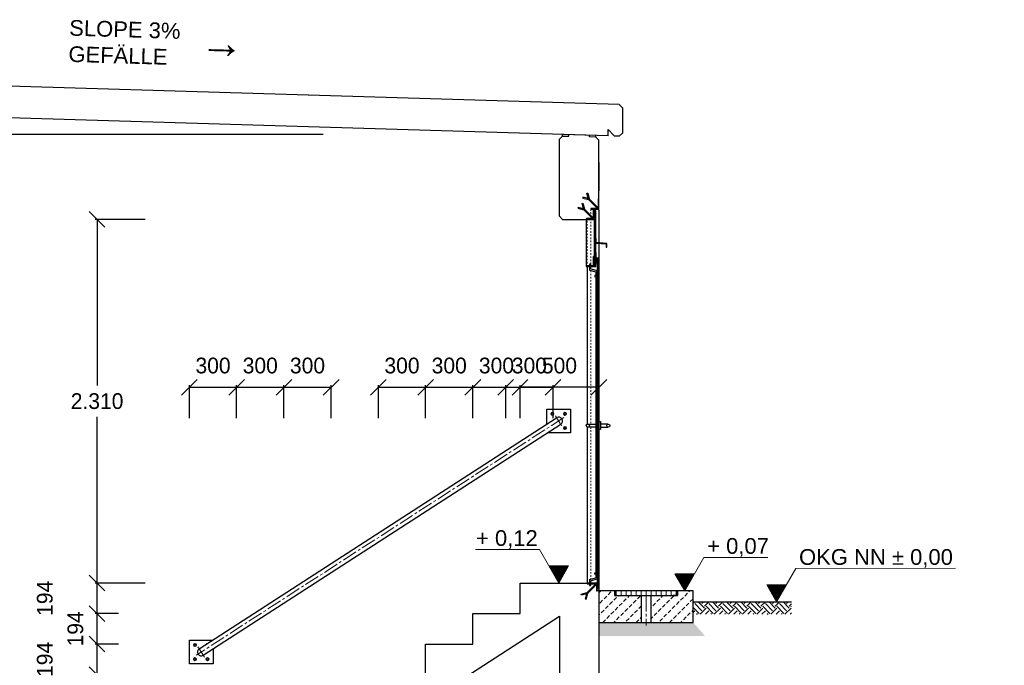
# Model space of a CAD drawing. Header units: millimetres. Extents: x -2065 to 128713, y -54195 to 32418.
# Tile 61 of 61: x 110580 to 116832, y -36764 to -32663. Entities that reach past the tile are written whole.
import ezdxf

# ---------------------------------------------------------------- set-up
doc = ezdxf.new("R2010")
doc.units = ezdxf.units.MM
doc.linetypes.add('JIS_02_1.0', pattern=[2, 1, -1])
doc.linetypes.add('MITTE2', pattern=[28.575, 19.05, -3.175, 3.175, -3.175])
doc.layers.add('Bemaßung', color=7, linetype='Continuous', lineweight=9)
doc.layers.add('Beschriftung', color=7, linetype='Continuous')
doc.layers.add('POL_Bema', color=7, linetype='Continuous')
doc.styles.add('LBB3.5M1000', font='isocp.shx', dxfattribs={"height": 3.5})
doc.dimstyles.new('DIN', dxfattribs={"dimtxt": 2.5, "dimasz": 2.5, "dimexe": 1.25, "dimexo": 0.625, "dimtad": 1, "dimtih": 1, "dimdec": 4, "dimdsep": 46, "dimlunit": 6, "dimtxsty": 'Standard', "dimcen": 2.5, "dimadec": 0, "dimazin": 0, "dimtfac": 1, "dimtdec": 4, "dimtmove": 0, "dimatfit": 3, "dimfxl": 0, "dimtvp": 1, "dimtolj": 1, "dimtzin": 0, "dimarcsym": 0})

# ---------------------------------------------------------------- blocks, each defined once
blk = doc.blocks.new('_Oblique')
at = {"layer": 'POL_Bema', "color": 0, "lineweight": -2}
blk.add_line((-0.5, -0.5), (0.5, 0.5), dxfattribs=at)
blk = doc.blocks.new('*D297')
at = {"layer": 'Bemaßung', "color": 0, "lineweight": -2, "transparency": 16777216}
for p, q in [((113757.3, -35193.4), (113757.3, -34985.4)), ((114257.3, -34997.9), (113757.3, -34997.9)), ((114257.3, -35193.4), (114257.3, -34985.4))]:
    blk.add_line(p, q, dxfattribs=at)
at = {"layer": 'DEFPOINTS', "color": 0, "transparency": 16777216}
for p in [(113757.3, -34997.9), (113757.3, -37793.4), (114257.3, -37793.4)]:
    blk.add_point(p, dxfattribs=at)
at = {"layer": 'Bemaßung', "color": 0, "lineweight": -2, "transparency": 16777216, "xscale": 100, "yscale": 100, "zscale": 100, "rotation": 180}
blk.add_blockref('_Oblique', (113757.3, -34997.9), dxfattribs=at)
at = {"layer": 'Bemaßung', "color": 0, "lineweight": -2, "transparency": 16777216, "xscale": 100, "yscale": 100, "zscale": 100}
blk.add_blockref('_Oblique', (114257.3, -34997.9), dxfattribs=at)
at = {"layer": 'Bemaßung', "color": 0, "transparency": 16777216, "insert": (114007.3, -34860.4), "char_height": 100, "attachment_point": 5}
blk.add_mtext('\\A1;500', dxfattribs=at)
blk = doc.blocks.new('*D298')
at = {"layer": 'Bemaßung', "color": 0, "lineweight": -2, "transparency": 16777216}
for p, q in [((113457.3, -35193.4), (113457.3, -34985.4)), ((113457.3, -34997.9), (113757.3, -34997.9)), ((113757.3, -35193.4), (113757.3, -34985.4))]:
    blk.add_line(p, q, dxfattribs=at)
at = {"layer": 'DEFPOINTS', "color": 0, "transparency": 16777216}
for p in [(113757.3, -34997.9), (113457.3, -37793.4), (113757.3, -37793.4)]:
    blk.add_point(p, dxfattribs=at)
at = {"layer": 'Bemaßung', "color": 0, "lineweight": -2, "transparency": 16777216, "xscale": 100, "yscale": 100, "zscale": 100, "rotation": 180}
blk.add_blockref('_Oblique', (113457.3, -34997.9), dxfattribs=at)
at = {"layer": 'Bemaßung', "color": 0, "lineweight": -2, "transparency": 16777216, "xscale": 100, "yscale": 100, "zscale": 100}
blk.add_blockref('_Oblique', (113757.3, -34997.9), dxfattribs=at)
at = {"layer": 'Bemaßung', "color": 0, "transparency": 16777216, "insert": (113607.3, -34860.4), "char_height": 100, "attachment_point": 5}
blk.add_mtext('\\A1;300', dxfattribs=at)
blk = doc.blocks.new('*D299')
at = {"layer": 'Bemaßung', "color": 0, "lineweight": -2, "transparency": 16777216}
for p, q in [((113157.3, -35193.4), (113157.3, -34985.4)), ((113157.3, -34997.9), (113457.3, -34997.9)), ((113457.3, -35193.4), (113457.3, -34985.4))]:
    blk.add_line(p, q, dxfattribs=at)
at = {"layer": 'DEFPOINTS', "color": 0, "transparency": 16777216}
for p in [(113457.3, -34997.9), (113157.3, -37793.4), (113457.3, -37793.4)]:
    blk.add_point(p, dxfattribs=at)
at = {"layer": 'Bemaßung', "color": 0, "lineweight": -2, "transparency": 16777216, "xscale": 100, "yscale": 100, "zscale": 100, "rotation": 180}
blk.add_blockref('_Oblique', (113157.3, -34997.9), dxfattribs=at)
at = {"layer": 'Bemaßung', "color": 0, "lineweight": -2, "transparency": 16777216, "xscale": 100, "yscale": 100, "zscale": 100}
blk.add_blockref('_Oblique', (113457.3, -34997.9), dxfattribs=at)
at = {"layer": 'Bemaßung', "color": 0, "transparency": 16777216, "insert": (113307.3, -34860.4), "char_height": 100, "attachment_point": 5}
blk.add_mtext('\\A1;300', dxfattribs=at)
blk = doc.blocks.new('*D300')
at = {"layer": 'Bemaßung', "color": 0, "lineweight": -2, "transparency": 16777216}
for p, q in [((112857.3, -35193.4), (112857.3, -34985.4)), ((112857.3, -34997.9), (113157.3, -34997.9)), ((113157.3, -35193.4), (113157.3, -34985.4))]:
    blk.add_line(p, q, dxfattribs=at)
at = {"layer": 'DEFPOINTS', "color": 0, "transparency": 16777216}
for p in [(113157.3, -34997.9), (112857.3, -37793.4), (113157.3, -37793.4)]:
    blk.add_point(p, dxfattribs=at)
at = {"layer": 'Bemaßung', "color": 0, "lineweight": -2, "transparency": 16777216, "xscale": 100, "yscale": 100, "zscale": 100, "rotation": 180}
blk.add_blockref('_Oblique', (112857.3, -34997.9), dxfattribs=at)
at = {"layer": 'Bemaßung', "color": 0, "lineweight": -2, "transparency": 16777216, "xscale": 100, "yscale": 100, "zscale": 100}
blk.add_blockref('_Oblique', (113157.3, -34997.9), dxfattribs=at)
at = {"layer": 'Bemaßung', "color": 0, "transparency": 16777216, "insert": (113007.3, -34860.4), "char_height": 100, "attachment_point": 5}
blk.add_mtext('\\A1;300', dxfattribs=at)
blk = doc.blocks.new('*D301')
at = {"layer": 'Bemaßung', "color": 0, "lineweight": -2, "transparency": 16777216}
for p, q in [((113666.3, -35193.4), (113666.3, -34985.4)), ((113666.3, -34997.9), (113966.3, -34997.9)), ((113966.3, -35193.4), (113966.3, -34985.4))]:
    blk.add_line(p, q, dxfattribs=at)
at = {"layer": 'DEFPOINTS', "color": 0, "transparency": 16777216}
for p in [(113966.3, -34997.9), (113666.3, -37793.4), (113966.3, -37793.4)]:
    blk.add_point(p, dxfattribs=at)
at = {"layer": 'Bemaßung', "color": 0, "lineweight": -2, "transparency": 16777216, "xscale": 100, "yscale": 100, "zscale": 100, "rotation": 180}
blk.add_blockref('_Oblique', (113666.3, -34997.9), dxfattribs=at)
at = {"layer": 'Bemaßung', "color": 0, "lineweight": -2, "transparency": 16777216, "xscale": 100, "yscale": 100, "zscale": 100}
blk.add_blockref('_Oblique', (113966.3, -34997.9), dxfattribs=at)
at = {"layer": 'Bemaßung', "color": 0, "transparency": 16777216, "insert": (113816.3, -34860.4), "char_height": 100, "attachment_point": 5}
blk.add_mtext('\\A1;300', dxfattribs=at)
blk = doc.blocks.new('*D302')
at = {"layer": 'Bemaßung', "color": 0, "lineweight": -2, "transparency": 16777216}
for p, q in [((112257.3, -35193.4), (112257.3, -34985.4)), ((112257.3, -34997.9), (112557.3, -34997.9)), ((112557.3, -35193.4), (112557.3, -34985.4))]:
    blk.add_line(p, q, dxfattribs=at)
at = {"layer": 'DEFPOINTS', "color": 0, "transparency": 16777216}
for p in [(112557.3, -34997.9), (112257.3, -37793.4), (112557.3, -37793.4)]:
    blk.add_point(p, dxfattribs=at)
at = {"layer": 'Bemaßung', "color": 0, "lineweight": -2, "transparency": 16777216, "xscale": 100, "yscale": 100, "zscale": 100, "rotation": 180}
blk.add_blockref('_Oblique', (112257.3, -34997.9), dxfattribs=at)
at = {"layer": 'Bemaßung', "color": 0, "lineweight": -2, "transparency": 16777216, "xscale": 100, "yscale": 100, "zscale": 100}
blk.add_blockref('_Oblique', (112557.3, -34997.9), dxfattribs=at)
at = {"layer": 'Bemaßung', "color": 0, "transparency": 16777216, "insert": (112407.3, -34860.4), "char_height": 100, "attachment_point": 5}
blk.add_mtext('\\A1;300', dxfattribs=at)
blk = doc.blocks.new('*D303')
at = {"layer": 'Bemaßung', "color": 0, "lineweight": -2, "transparency": 16777216}
for p, q in [((111957.3, -35193.4), (111957.3, -34985.4)), ((111957.3, -34997.9), (112257.3, -34997.9)), ((112257.3, -35193.4), (112257.3, -34985.4))]:
    blk.add_line(p, q, dxfattribs=at)
at = {"layer": 'DEFPOINTS', "color": 0, "transparency": 16777216}
for p in [(112257.3, -34997.9), (111957.3, -37793.4), (112257.3, -37793.4)]:
    blk.add_point(p, dxfattribs=at)
at = {"layer": 'Bemaßung', "color": 0, "lineweight": -2, "transparency": 16777216, "xscale": 100, "yscale": 100, "zscale": 100, "rotation": 180}
blk.add_blockref('_Oblique', (111957.3, -34997.9), dxfattribs=at)
at = {"layer": 'Bemaßung', "color": 0, "lineweight": -2, "transparency": 16777216, "xscale": 100, "yscale": 100, "zscale": 100}
blk.add_blockref('_Oblique', (112257.3, -34997.9), dxfattribs=at)
at = {"layer": 'Bemaßung', "color": 0, "transparency": 16777216, "insert": (112107.3, -34860.4), "char_height": 100, "attachment_point": 5}
blk.add_mtext('\\A1;300', dxfattribs=at)
blk = doc.blocks.new('*D304')
at = {"layer": 'Bemaßung', "color": 0, "lineweight": -2, "transparency": 16777216}
for p, q in [((111657.3, -35193.4), (111657.3, -34985.4)), ((111657.3, -34997.9), (111957.3, -34997.9)), ((111957.3, -35193.4), (111957.3, -34985.4))]:
    blk.add_line(p, q, dxfattribs=at)
at = {"layer": 'DEFPOINTS', "color": 0, "transparency": 16777216}
for p in [(111957.3, -34997.9), (111657.3, -37793.4), (111957.3, -37793.4)]:
    blk.add_point(p, dxfattribs=at)
at = {"layer": 'Bemaßung', "color": 0, "lineweight": -2, "transparency": 16777216, "xscale": 100, "yscale": 100, "zscale": 100, "rotation": 180}
blk.add_blockref('_Oblique', (111657.3, -34997.9), dxfattribs=at)
at = {"layer": 'Bemaßung', "color": 0, "lineweight": -2, "transparency": 16777216, "xscale": 100, "yscale": 100, "zscale": 100}
blk.add_blockref('_Oblique', (111957.3, -34997.9), dxfattribs=at)
at = {"layer": 'Bemaßung', "color": 0, "transparency": 16777216, "insert": (111807.3, -34860.4), "char_height": 100, "attachment_point": 5}
blk.add_mtext('\\A1;300', dxfattribs=at)
blk = doc.blocks.new('*D310')
at = {"layer": 'Bemaßung', "color": 0, "lineweight": -2, "transparency": 16777216}
for p, q in [((111207.3, -36629.4), (111058.5, -36629.4)), ((111071, -36823.4), (111071, -36629.4)), ((111207.3, -36823.4), (111058.5, -36823.4))]:
    blk.add_line(p, q, dxfattribs=at)
at = {"layer": 'DEFPOINTS', "color": 0, "transparency": 16777216}
for p in [(111071, -36629.4), (114007.3, -36629.4), (114007.3, -36823.4)]:
    blk.add_point(p, dxfattribs=at)
at = {"layer": 'Bemaßung', "color": 0, "lineweight": -2, "transparency": 16777216, "xscale": 100, "yscale": 100, "zscale": 100}
for p, rotation in [((111071, -36629.4), 90), ((111071, -36823.4), 270)]:
    blk.add_blockref('_Oblique', p, dxfattribs=dict(at, rotation=rotation))
at = {"layer": 'Bemaßung', "color": 0, "transparency": 16777216, "insert": (110739.3, -36726.4), "char_height": 100, "attachment_point": 5, "rotation": 90}
blk.add_mtext('\\A1;194', dxfattribs=at)
blk = doc.blocks.new('*D311')
at = {"layer": 'Bemaßung', "color": 0, "lineweight": -2, "transparency": 16777216}
for p, q in [((111207.3, -36435.4), (111058.5, -36435.4)), ((111071, -36629.4), (111071, -36435.4)), ((111207.3, -36629.4), (111058.5, -36629.4))]:
    blk.add_line(p, q, dxfattribs=at)
at = {"layer": 'DEFPOINTS', "color": 0, "transparency": 16777216}
for p in [(111071, -36435.4), (114007.3, -36435.4), (114007.3, -36629.4)]:
    blk.add_point(p, dxfattribs=at)
at = {"layer": 'Bemaßung', "color": 0, "lineweight": -2, "transparency": 16777216, "xscale": 100, "yscale": 100, "zscale": 100}
for p, rotation in [((111071, -36435.4), 90), ((111071, -36629.4), 270)]:
    blk.add_blockref('_Oblique', p, dxfattribs=dict(at, rotation=rotation))
at = {"layer": 'Bemaßung', "color": 0, "transparency": 16777216, "insert": (110933.5, -36532.4), "char_height": 100, "attachment_point": 5, "rotation": 90}
blk.add_mtext('\\A1;194', dxfattribs=at)
blk = doc.blocks.new('*D312')
at = {"layer": 'Bemaßung', "color": 0, "lineweight": -2, "transparency": 16777216}
for p, q in [((111207.3, -36241.4), (111058.5, -36241.4)), ((111071, -36435.4), (111071, -36241.4)), ((111207.3, -36435.4), (111058.5, -36435.4))]:
    blk.add_line(p, q, dxfattribs=at)
at = {"layer": 'DEFPOINTS', "color": 0, "transparency": 16777216}
for p in [(111071, -36241.4), (114007.3, -36241.4), (114007.3, -36435.4)]:
    blk.add_point(p, dxfattribs=at)
at = {"layer": 'Bemaßung', "color": 0, "lineweight": -2, "transparency": 16777216, "xscale": 100, "yscale": 100, "zscale": 100}
for p, rotation in [((111071, -36241.4), 90), ((111071, -36435.4), 270)]:
    blk.add_blockref('_Oblique', p, dxfattribs=dict(at, rotation=rotation))
at = {"layer": 'Bemaßung', "color": 0, "transparency": 16777216, "insert": (110739.3, -36338.4), "char_height": 100, "attachment_point": 5, "rotation": 90}
blk.add_mtext('\\A1;194', dxfattribs=at)
blk = doc.blocks.new('*D317')
at = {"layer": 'Bemaßung', "color": 0, "lineweight": -2, "transparency": 16777216}
for p, q in [((112507, -33391.4), (109414.5, -33391.4)), ((109427, -37793.4), (109427, -33391.4)), ((112507.5, -37793.4), (109414.5, -37793.4))]:
    blk.add_line(p, q, dxfattribs=at)
at = {"layer": 'DEFPOINTS', "color": 0, "transparency": 16777216}
for p in [(109427, -33391.4), (114007, -33391.4), (114007.5, -37793.4)]:
    blk.add_point(p, dxfattribs=at)
at = {"layer": 'Bemaßung', "color": 0, "lineweight": -2, "transparency": 16777216, "xscale": 100, "yscale": 100, "zscale": 100}
for p, rotation in [((109427, -33391.4), 90), ((109427, -37793.4), 270)]:
    blk.add_blockref('_Oblique', p, dxfattribs=dict(at, rotation=rotation))
at = {"layer": 'Bemaßung', "color": 0, "transparency": 16777216, "insert": (109287, -35566.4), "char_height": 100, "attachment_point": 5, "rotation": 90}
blk.add_mtext('\\A1;4.400', dxfattribs=at)
blk = doc.blocks.new('*D330')
at = {"layer": 'Bemaßung', "color": 0, "lineweight": -2, "transparency": 16777216}
for p, q in [((111377.3, -33931.4), (111058.5, -33931.4)), ((111071, -33931.4), (111071, -34986.4)), ((111071, -36241.4), (111071, -35186.4)), ((111377.3, -36241.4), (111058.5, -36241.4))]:
    blk.add_line(p, q, dxfattribs=at)
at = {"layer": 'DEFPOINTS', "color": 0, "transparency": 16777216}
for p in [(114177.3, -33931.4), (111071, -36241.4), (114177.3, -36241.4)]:
    blk.add_point(p, dxfattribs=at)
at = {"layer": 'Bemaßung', "color": 0, "lineweight": -2, "transparency": 16777216, "xscale": 100, "yscale": 100, "zscale": 100}
for p, rotation in [((111071, -33931.4), 90), ((111071, -36241.4), 270)]:
    blk.add_blockref('_Oblique', p, dxfattribs=dict(at, rotation=rotation))
at = {"layer": 'Bemaßung', "color": 0, "transparency": 16777216, "insert": (111071, -35086.4), "char_height": 100, "attachment_point": 5}
blk.add_mtext('\\A1;2.310', dxfattribs=at)
blk = doc.blocks.new('*D331')
at = {"layer": 'Bemaßung', "color": 0, "lineweight": -2, "transparency": 16777216}
for p, q in [((110457.3, -36241.4), (110322.7, -36241.4)), ((110335.2, -36241.4), (110335.2, -37793.4)), ((110457.3, -37793.4), (110322.7, -37793.4))]:
    blk.add_line(p, q, dxfattribs=at)
at = {"layer": 'DEFPOINTS', "color": 0, "transparency": 16777216}
for p in [(113757.3, -36241.4), (110335.2, -37793.4), (113757.3, -37793.4)]:
    blk.add_point(p, dxfattribs=at)
at = {"layer": 'Bemaßung', "color": 0, "lineweight": -2, "transparency": 16777216, "xscale": 100, "yscale": 100, "zscale": 100}
for p, rotation in [((110335.2, -36241.4), 90), ((110335.2, -37793.4), 270)]:
    blk.add_blockref('_Oblique', p, dxfattribs=dict(at, rotation=rotation))
at = {"layer": 'Bemaßung', "color": 0, "transparency": 16777216, "insert": (110210.5, -37017.4), "char_height": 100, "attachment_point": 5, "rotation": 90}
blk.add_mtext('\\A1;1.552', dxfattribs=at)

msp = doc.modelspace()

# ---------------------------------------------------------------- hatches: boundary and pattern name
at = {"lineweight": 5}
h = msp.add_hatch(dxfattribs=at)
h.set_pattern_fill('ANSI31', color=256)
h.set_pattern_definition([(45, (113379.965, -39600.1326), (-2.245064, 2.245064), [])])
edge = h.paths.add_edge_path()
edge.add_line((114207.2721, -33866.36228), (114257.2721, -33866.36228))
edge.add_line((114257.2721, -33866.36228), (114257.2721, -33801.36228))
edge.add_line((114257.2721, -33801.36228), (114254.7721, -33801.36228))
edge.add_arc((114254.7721, -33803.86228), 2.5, 450, 540)
edge.add_line((114252.2721, -33803.86228), (114252.2721, -33856.36228))
edge.add_arc((114247.2721, -33856.36228), 5, 270, 360, ccw=False)
edge.add_line((114247.2721, -33861.36228), (114209.7721, -33861.36228))
edge.add_arc((114209.7721, -33863.86228), 2.5, 450, 540)
edge.add_line((114207.2721, -33863.86228), (114207.2721, -33866.36228))
h = msp.add_hatch(dxfattribs=at)
h.set_pattern_fill('ANSI31', color=256, angle=90)
h.set_pattern_definition([(135, (113369.965, -39600.1326), (-2.245064, -2.245064), [])])
edge = h.paths.add_edge_path()
edge.add_line((114177.2721, -33931.36228), (114227.2721, -33931.36228))
edge.add_line((114227.2721, -33931.36228), (114227.2721, -33866.36228))
edge.add_line((114227.2721, -33866.36228), (114224.7721, -33866.36228))
edge.add_arc((114224.7721, -33868.86228), 2.5, 450, 540)
edge.add_line((114222.2721, -33868.86228), (114222.2721, -33921.36228))
edge.add_arc((114217.2721, -33921.36228), 5, 270, 360, ccw=False)
edge.add_line((114217.2721, -33926.36228), (114179.7721, -33926.36228))
edge.add_arc((114179.7721, -33928.86228), 2.5, 450, 540)
edge.add_line((114177.2721, -33928.86228), (114177.2721, -33931.36228))
h = msp.add_hatch(dxfattribs=at)
h.set_pattern_fill('ANSI31', color=256)
h.set_pattern_definition([(45, (102047.272, -6634.5267), (-2.24506403, 2.24506403), [])])
h.paths.add_polyline_path([(114227.2721, -34231.36228), (114237.2721, -34231.36228), (114237.2721, -33876.36228), (114227.2721, -33876.36228)])
h = msp.add_hatch(dxfattribs=at)
h.set_pattern_fill('ANSI31', color=256, angle=90)
h.set_pattern_definition([(135, (113359.965, -39852.6326), (-2.245064, -2.245064), [])])
h.paths.add_polyline_path([(114304.2721, -34108.86228), (114307.2721, -34108.86228), (114307.2721, -34083.86228), (114240.2721, -34079.07656), (114240.2721, -34053.86228), (114237.2721, -34053.86228), (114237.2721, -34081.86228), (114304.2721, -34086.64799)])
h = msp.add_hatch()
h.set_pattern_fill('ANSI31', color=256, angle=90)
h.set_pattern_definition([(135, (113369.965, -39900.1326), (-2.245064, -2.245064), [])])
edge = h.paths.add_edge_path()
edge.add_line((114177.2721, -34231.36228), (114227.2721, -34231.36228))
edge.add_line((114227.2721, -34231.36228), (114227.2721, -34166.36228))
edge.add_line((114227.2721, -34166.36228), (114224.7721, -34166.36228))
edge.add_arc((114224.7721, -34168.86228), 2.5, 450, 540)
edge.add_line((114222.2721, -34168.86228), (114222.2721, -34221.36228))
edge.add_arc((114217.2721, -34221.36228), 5, 270, 360, ccw=False)
edge.add_line((114217.2721, -34226.36228), (114179.7721, -34226.36228))
edge.add_arc((114179.7721, -34228.86228), 2.5, 450, 540)
edge.add_line((114177.2721, -34228.86228), (114177.2721, -34231.36228))
h = msp.add_hatch()
h.set_pattern_fill('ANSI31', color=256, angle=90)
h.set_pattern_definition([(135, (102057.272, -6634.5267), (-2.24506403, -2.24506403), [])])
edge = h.paths.add_edge_path()
edge.add_line((114237.2721, -34141.36228), (114237.2721, -34181.36228))
edge.add_line((114237.2721, -34181.36228), (114257.2721, -34181.36228))
edge.add_line((114257.2721, -34181.36228), (114257.2721, -34179.36228))
edge.add_arc((114255.2721, -34179.36228), 2, 0, 90)
edge.add_line((114255.2721, -34177.36228), (114245.2721, -34177.36228))
edge.add_arc((114245.2721, -34173.36228), 4, 180, 270, ccw=False)
edge.add_line((114241.2721, -34173.36228), (114241.2721, -34143.36228))
edge.add_arc((114239.2721, -34143.36228), 2, 0, 90)
edge.add_line((114239.2721, -34141.36228), (114237.2721, -34141.36228))
h = msp.add_hatch(dxfattribs=at)
h.set_pattern_fill('ANSI31', color=256, scale=0.5)
h.set_pattern_definition([(45, (113906.2009, -18710.1374), (-1.12253202, 1.12253202), [])])
h.paths.add_polyline_path([(114243.2721, -34181.36228), (114243.2721, -34201.36228), (114241.2721, -34201.36228), (114241.2721, -34181.36228)])
h = msp.add_hatch(dxfattribs=at)
h.set_pattern_fill('ANSI31', color=256)
h.set_pattern_definition([(45, (102057.272, -6664.5267), (-2.24506403, 2.24506403), [])])
h.paths.add_polyline_path([(114247.2721, -36276.36228), (114257.2721, -36276.36228), (114257.2721, -34191.36228), (114247.2721, -34191.36228)])
h = msp.add_hatch(dxfattribs=at)
h.set_pattern_fill('ANSI31', color=256, angle=90)
h.set_pattern_definition([(135, (113379.965, -39900.1326), (-2.245064, -2.245064), [])])
edge = h.paths.add_edge_path()
edge.add_line((114247.2721, -36291.36228), (114247.2721, -36241.36228))
edge.add_line((114247.2721, -36241.36228), (114182.2721, -36241.36228))
edge.add_line((114182.2721, -36241.36228), (114182.2721, -36243.86228))
edge.add_arc((114184.7721, -36243.86228), 2.5, 540, 630)
edge.add_line((114184.7721, -36246.36228), (114237.2721, -36246.36228))
edge.add_arc((114237.2721, -36251.36228), 5, 360, 450, ccw=False)
edge.add_line((114242.2721, -36251.36228), (114242.2721, -36288.86228))
edge.add_arc((114244.7721, -36288.86228), 2.5, 180, 270)
edge.add_line((114244.7721, -36291.36228), (114247.2721, -36291.36228))
h = msp.add_hatch(dxfattribs=at)
h.set_pattern_fill('ANSI31', color=256, scale=10, angle=45)
h.set_pattern_definition([(90, (114557.272, -36306.362), (-31.75, 5e-15), [])])
h.paths.add_polyline_path([(114358.2721, -36321.36228), (114756.2721, -36321.36228), (114756.2721, -36291.36228), (114358.2721, -36291.36228)])
h = msp.add_hatch()
h.set_pattern_fill('EARTH', color=256, scale=10, angle=45)
h.set_pattern_definition([(45, (101457.48, -12321.94), (7e-15, 89.80256), [63.5, -63.5]), (45, (101440.64, -12305.103), (7e-15, 89.80256), [63.5, -63.5]), (45, (101423.8, -12288.265), (7e-15, 89.80256), [63.5, -63.5]), (135, (101423.8, -12277.04), (-89.80256, 7e-15), [63.5, -63.5]), (135, (101440.64, -12260.2), (-89.80256, 7e-15), [63.5, -63.5]), (135, (101457.48, -12243.364), (-89.80256, 7e-15), [63.5, -63.5])])
h.paths.add_polyline_path([(114857.2721, -36361.36228), (115481.26056, -36361.36228), (115481.26056, -36438.70534), (114857.2721, -36438.70534)])
at = {"layer": 'Bemaßung', "lineweight": 5}
h = msp.add_hatch(dxfattribs=at)
h.set_pattern_fill('GRAVEL', color=256)
h.set_pattern_definition([(228.0127875, (113025.5601, -10507.6475), (-203.20000002, -228.59999999), [3.417214, -338.304836]), (184.969741, (113023.2741, -10510.1875), (304.79999988, 25.400001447), [5.864047, -580.54049]), (132.510447, (113017.4321, -10510.6955), (254.00000011, -279.3999999), [4.134815, -409.347228]), (267.273689, (113007.5261, -10517.0455), (25.400000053, 508), [5.340045, -528.664374]), (292.833654, (113007.2721, -10522.3795), (-127.00000001, 304.799999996), [5.236337, -518.398077]), (357.273689, (113009.3041, -10527.2055), (-508, 25.400000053), [5.340045, -528.664374]), (37.6942405, (113014.6381, -10527.4595), (-330.199999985, -254.00000002), [7.061937, -699.131153]), (72.2553284, (113020.2261, -10523.1415), (177.800000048, 558.799999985), [6.667195, -660.052566]), (121.4295656, (113022.2581, -10516.7915), (-203.20000003, 330.19999998), [5.35813, -530.455457]), (175.236358, (113019.464, -10512.2195), (279.4, -25.40000004), [6.117133, -299.73937]), (222.3974378, (113013.3681, -10511.7115), (-304.79999999, -279.40000001), [7.91078, -783.167725]), (138.814075, (113032.672, -10517.2995), (-177.8, 152.40000001), [2.700045, -267.305658]), (171.4692344, (113030.6401, -10515.5215), (330.20000001, -50.79999994), [5.13682, -508.54639]), (225, (113025.56, -10514.76), (-4e-15, -25.4), [3.592093, -32.32893]), (203.19859, (113023.782, -10511.7115), (127, 50.8), [1.934413, -191.506224]), (291.80141, (113022.004, -10512.4735), (-25.4, 76.2), [2.735656, -134.04753]), (30.963757, (113023.02, -10515.0135), (76.2, 50.8), [4.443197, -143.662982]), (161.56505, (113026.83, -10512.7275), (50.8, -25.4), [3.212871, -77.10898]), (16.3895403, (113007.2721, -10512.4735), (254, 76.2), [4.50088, -445.588267]), (70.346176, (113011.5901, -10511.2035), (-101.60000001, -279.4), [3.77599, -373.822157]), (293.19859, (113026.83, -10507.6475), (-50.8, 127), [3.8688, -189.571836]), (343.6104597, (113028.3541, -10511.2035), (-254.000000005, 76.19999998), [4.50088, -445.588267]), (339.443955, (113007.272, -10528.2215), (-127, 50.8), [4.340352, -212.677343]), (294.7751406, (113011.3361, -10529.7455), (-127.00000015, 279.39999993), [3.63672, -360.035934]), (66.80141, (113027.084, -10533.0475), (50.8, 127), [3.8688, -189.571836]), (17.3540246, (113028.6081, -10529.4915), (-330.19999999, -101.60000002), [4.257827, -421.52376]), (69.443955, (113014.638, -10533.0475), (-50.8, -127), [2.170176, -214.84752]), (101.309932, (113025.56, -10533.0475), (-25.4, 101.6), [1.295146, -128.21995]), (165.963757, (113025.306, -10531.7775), (76.2, -25.4), [5.236337, -99.490546]), (186.009006, (113020.2261, -10530.5075), (254, 25.40000001), [4.85267, -480.413649]), (303.690068, (113023.02, -10517.2995), (-25.4, 50.8), [3.66324, -87.917764]), (353.1572266, (113025.0521, -10520.3475), (431.800000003, -50.799999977), [6.395568, -633.16009]), (60.945396, (113031.402, -10521.1095), (-101.6, -177.8), [2.615082, -258.893923]), (90, (113032.672, -10518.824), (-25.4, 25.4), [1.524, -23.876]), (120.256437, (113019.7181, -10529.7455), (101.59999999, -177.80000001), [3.52867, -349.339408]), (48.0127875, (113017.9401, -10526.6975), (203.20000002, 228.59999999), [6.83443, -334.887622]), (0, (113022.512, -10521.618), (25.4, 25.4), [6.604, -18.796]), (325.3048465, (113029.1161, -10521.6175), (254.0000001, -177.79999986), [4.016096, -397.593167]), (254.054604, (113032.418, -10523.9035), (-25.4, -101.6), [3.69829, -181.2165]), (207.6459754, (113031.4021, -10527.4595), (-482.600000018, -253.999999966), [6.02145, -596.124644]), (175.4260787, (113026.0681, -10530.2535), (-330.2, 25.4), [6.370295, -630.658465])])
h.paths.add_polyline_path([(114857.2721, -36491.36228), (114931.45519, -36578.39118), (114257.2721, -36578.39118), (114257.2721, -36491.36228)])
at = {"layer": 'Beschriftung', "lineweight": 5}
h = msp.add_hatch(dxfattribs=at)
h.set_pattern_fill('LINE', color=256, scale=2)
h.set_pattern_definition([(0, (113752.272, -3998.2165), (0, 6.35), [])])
h.paths.add_polyline_path([(114002.2721, -36241.36228), (113939.57854, -36132.77384), (114064.96566, -36132.77384)])
h = msp.add_hatch(dxfattribs=at)
h.set_pattern_fill('LINE', color=256, scale=2)
h.set_pattern_definition([(0, (114552.618, -4048.2165), (0, 6.35), [])])
h.paths.add_polyline_path([(114802.61825, -36291.36228), (114739.92469, -36182.77384), (114865.31181, -36182.77384)])
h = msp.add_hatch(dxfattribs=at)
h.set_pattern_fill('LINE', color=256, scale=2)
h.set_pattern_definition([(0, (115136.018, -4118.2165), (0, 6.35), [])])
h.paths.add_polyline_path([(115386.01796, -36361.36228), (115323.3244, -36252.77384), (115448.71153, -36252.77384)])
h = msp.add_hatch(dxfattribs=at)
h.set_pattern_fill('BETON_UNBEWEHRT', color=256, scale=200, pattern_type=2)
h.set_pattern_definition([(45, (102092.627, -12265.05), (-35.35534, 35.35534), [25, -12.5])])
h.paths.add_polyline_path([(114757.2721, -36291.36228), (114757.2721, -36321.36228), (114727.2721, -36321.36228), (114587.4221, -36321.36228), (114587.4221, -36491.36228), (114857.2721, -36491.36228), (114857.2721, -36291.36228)])
h.paths.add_polyline_path([(114357.2721, -36321.36228), (114357.2721, -36291.36228), (114257.2721, -36291.36228), (114257.2721, -36491.36228), (114527.1221, -36491.36228), (114527.1221, -36321.36228), (114387.2721, -36321.36228)])

# ---------------------------------------------------------------- linework, layer by layer
for p, q in [((114387.47184, -33202.0312), (101927.58876, -32828.23471)), ((114317.5303, -33400.671), (101997.5303, -33031.071)), ((114407.46285, -33222.63093), (114387.47184, -33202.0312)), ((114407.46285, -33222.63093), (114407.46285, -33383.36898)), ((114317.5303, -33400.671), (114317.5303, -33360.671)), ((114317.5303, -33360.671), (114357.5303, -33401.871)), ((114387.47184, -33402.76925), (114407.46285, -33383.36898)), ((114027.23057, -33401.96201), (114007.23957, -33421.36228)), ((114007.2721, -33911.36228), (114007.23957, -33421.36228)), ((114027.23057, -33401.96201), (114027.5303, -33391.971)), ((114027.23057, -33401.96201), (114067.21258, -33403.16147)), ((114237.23957, -33398.26228), (114027.23957, -33391.96228)), ((114067.21258, -33403.16147), (114067.51231, -33393.17046)), ((114197.26655, -33407.06309), (114197.56628, -33397.07208)), ((114237.24856, -33408.26255), (114197.26655, -33407.06309)), ((114237.24856, -33408.26255), (114237.54829, -33398.27154)), ((114257.23957, -33428.86228), (114237.24856, -33408.26255)), ((114257.47891, -33873.25607), (114257.23957, -33428.86228)), ((114387.47184, -33402.76925), (114357.5303, -33401.871)), ((114257.47891, -33570.25607), (114257.47891, -33750.25607)), ((114257.47891, -33873.25607), (114257.47891, -38093.36228)), ((114027.2721, -33931.36228), (114007.2721, -33911.36228)), ((114027.2721, -33931.36228), (114227.2721, -33931.36228)), ((114177.2721, -33931.36228), (114177.2721, -34231.36228)), ((114182.2721, -34231.36228), (114182.2721, -35232.70202)), ((114207.2721, -34216.36228), (114197.2721, -34216.36228)), ((114197.2721, -34216.36228), (114197.2721, -34226.36228)), ((114197.2721, -34231.36228), (114197.2721, -34254.03555)), ((114197.2721, -34254.03555), (114237.2721, -34264.75352)), ((114207.2721, -34226.36228), (114207.2721, -34216.36228)), ((114207.2721, -34246.36228), (114207.2721, -34231.36228)), ((114207.2721, -34246.36228), (114247.2721, -34257.08025)), ((114237.2721, -34264.75352), (114237.2721, -34287.08025)), ((114247.2721, -36215.64431), (114247.2721, -34257.08025)), ((114237.2721, -34297.08025), (114237.2721, -36175.64431)), ((111719.15819, -36659.34261), (113989.15819, -35191.40927)), ((111745.38601, -36699.9011), (114015.38601, -35231.96777)), ((114182.2721, -35250.02253), (114182.2721, -36241.36228)), ((114237.2721, -36185.64431), (114237.2721, -36207.97104)), ((113757.2721, -36435.36228), (113757.2721, -36241.36228)), ((113757.2721, -36241.36228), (114247.2721, -36241.36228)), ((114197.2721, -36218.68901), (114237.2721, -36207.97104)), ((114197.2721, -36218.68901), (114197.2721, -36241.36228)), ((114197.2721, -36246.36228), (114197.2721, -36256.36228)), ((114197.2721, -36256.36228), (114207.2721, -36256.36228)), ((114207.2721, -36226.36228), (114247.2721, -36215.64431)), ((114207.2721, -36241.36228), (114207.2721, -36226.36228)), ((114207.2721, -36256.36228), (114207.2721, -36246.36228)), ((114257.2721, -36291.36228), (114247.2721, -36291.36228)), ((114357.2721, -36291.36228), (114357.2721, -36321.36228)), ((114357.2721, -36321.36228), (114387.2721, -36321.36228)), ((114527.1221, -36321.36228), (114527.1221, -36491.36228)), ((114587.4221, -36321.36228), (114587.4221, -36491.36228)), ((114757.2721, -36321.36228), (114727.2721, -36321.36228)), ((114757.2721, -36291.36228), (114757.2721, -36321.36228)), ((114857.2721, -36361.36228), (115481.26056, -36361.36228)), ((112242.78381, -37593.36228), (114007.2721, -36452.32652)), ((113457.2721, -36629.36228), (113457.2721, -36435.36228)), ((113457.2721, -36435.36228), (113757.2721, -36435.36228)), ((114007.2721, -36452.32652), (114007.2721, -37793.36228)), ((113157.2721, -36823.36228), (113157.2721, -36629.36228)), ((113157.2721, -36629.36228), (113457.2721, -36629.36228))]:
    msp.add_line(p, q)
at = {"linetype": 'JIS_02_1.0', "lineweight": 18, "ltscale": 10}
for p, q in [((114207.2721, -33866.36228), (114207.2721, -34216.36228)), ((114182.2721, -34231.36228), (114182.2721, -33931.36228)), ((114207.2721, -34256.71504), (114207.2721, -35231.36228)), ((114207.2721, -35251.36228), (114207.2721, -36216.00952))]:
    msp.add_line(p, q, dxfattribs=at)
at = {"linetype": 'MITTE2', "lineweight": 18, "ltscale": 3}
for p, q in [((114218.20548, -33895.11228), (114241.33872, -33895.11228)), ((114222.2721, -33895.11228), (114219.35021, -33893.42533)), ((114222.2721, -33895.11228), (114219.35021, -33896.79923)), ((114237.2721, -33895.11228), (114240.19398, -33893.42533)), ((114237.2721, -33895.11228), (114240.19398, -33896.79923)), ((113981.34175, -35179.32201), (114023.20245, -35244.05503)), ((111711.34175, -36647.25534), (111753.20245, -36711.98837))]:
    msp.add_line(p, q, dxfattribs=at)
at = {"lineweight": 50}
for p, q in [((114241.127, -34201.36228), (114237.33439, -34201.36228)), ((114243.32948, -34191.36228), (114243.32948, -34201.36228))]:
    msp.add_line(p, q, dxfattribs=at)
at = {"linetype": 'MITTE2', "lineweight": 18, "ltscale": 5}
for p, q in [((114034.63861, -35190.75817), (111699.90558, -36700.5522)), ((114557.2721, -36326.0681), (114557.2721, -36510.37948))]:
    msp.add_line(p, q, dxfattribs=at)
for points in [[(114191.54936, -33804.88218), (114180.98855, -33765.46869), (114186.78411, -33763.91578), (114196.92882, -33801.77635)], [(114189.99645, -33799.08663), (114156.37851, -33790.07873), (114154.8256, -33795.87428), (114192.68618, -33806.019)], [(114191.54936, -33804.88218), (114248.68631, -33862.01913), (114252.92895, -33857.77649), (114196.92882, -33801.77635)], [(114159.99645, -33864.08663), (114126.37851, -33855.07873), (114124.8256, -33860.87428), (114162.68618, -33871.019)], [(114161.54936, -33869.88218), (114150.98855, -33830.46869), (114156.78411, -33828.91578), (114166.92882, -33866.77635)], [(114161.54936, -33869.88218), (114218.68631, -33927.01913), (114222.92895, -33922.77649), (114166.92882, -33866.77635)], [(113927.2721, -35231.42894), (113927.2721, -35136.68852), (114077.2721, -35136.68852), (114077.2721, -35286.68852), (113930.76629, -35286.68852)], [(114187.2721, -35231.36228), (114237.2721, -35231.36228), (114237.2721, -35251.36228), (114187.2721, -35251.36228)], [(114317.2721, -35231.36228), (114267.2721, -35231.36228), (114267.2721, -35251.36228), (114317.2721, -35251.36228)], [(114185.792, -36307.08501), (114242.92895, -36249.94806), (114238.68631, -36245.70542), (114182.68618, -36301.70556)], [(114185.792, -36307.08501), (114146.37851, -36317.64583), (114144.8256, -36311.85027), (114182.68618, -36301.70556)], [(114179.99645, -36308.63793), (114170.98855, -36342.25586), (114176.78411, -36343.80878), (114186.92882, -36305.9482)], [(111807.2721, -36659.88143), (111807.2721, -36754.62185), (111657.2721, -36754.62185), (111657.2721, -36604.62185), (111803.77791, -36604.62185)]]:
    msp.add_lwpolyline(points)
for points in [[(114207.2721, -33866.36228), (114257.2721, -33866.36228), (114257.2721, -33801.36228), (114254.7721, -33801.36228, 0.4142135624), (114252.2721, -33803.86228), (114252.2721, -33856.36228, -0.4142135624), (114247.2721, -33861.36228), (114209.7721, -33861.36228, 0.4142135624), (114207.2721, -33863.86228)], [(114177.2721, -33931.36228), (114227.2721, -33931.36228), (114227.2721, -33866.36228), (114224.7721, -33866.36228, 0.4142135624), (114222.2721, -33868.86228), (114222.2721, -33921.36228, -0.4142135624), (114217.2721, -33926.36228), (114179.7721, -33926.36228, 0.4142135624), (114177.2721, -33928.86228)], [(114177.2721, -34231.36228), (114227.2721, -34231.36228), (114227.2721, -34166.36228), (114224.7721, -34166.36228, 0.4142135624), (114222.2721, -34168.86228), (114222.2721, -34221.36228, -0.4142135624), (114217.2721, -34226.36228), (114179.7721, -34226.36228, 0.4142135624), (114177.2721, -34228.86228)], [(114237.2721, -34141.36228), (114237.2721, -34181.36228), (114257.2721, -34181.36228), (114257.2721, -34179.36228, 0.4142135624), (114255.2721, -34177.36228), (114245.2721, -34177.36228, -0.4142135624), (114241.2721, -34173.36228), (114241.2721, -34143.36228, 0.4142135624), (114239.2721, -34141.36228)], [(114247.2721, -36291.36228), (114247.2721, -36241.36228), (114182.2721, -36241.36228), (114182.2721, -36243.86228, 0.4142135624), (114184.7721, -36246.36228), (114237.2721, -36246.36228, -0.4142135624), (114242.2721, -36251.36228), (114242.2721, -36288.86228, 0.4142135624), (114244.7721, -36291.36228)]]:
    msp.add_lwpolyline(points, format="xyb", close=True)
for points in [[(114227.2721, -34231.36228), (114237.2721, -34231.36228), (114237.2721, -33876.36228), (114227.2721, -33876.36228)], [(114304.2721, -34108.86228), (114307.2721, -34108.86228), (114307.2721, -34083.86228), (114240.2721, -34079.07656), (114240.2721, -34053.86228), (114237.2721, -34053.86228), (114237.2721, -34081.86228), (114304.2721, -34086.64799)], [(114243.2721, -34181.36228), (114243.2721, -34201.36228), (114241.2721, -34201.36228), (114241.2721, -34181.36228)], [(114247.2721, -36276.36228), (114257.2721, -36276.36228), (114257.2721, -34191.36228), (114247.2721, -34191.36228)], [(114232.2721, -34297.08025), (114247.2721, -34297.08025), (114247.2721, -34287.08025), (114232.2721, -34287.08025)], [(114237.2721, -35266.36228), (114247.2721, -35266.36228), (114247.2721, -35216.36228), (114237.2721, -35216.36228)], [(114267.2721, -35266.36228), (114257.2721, -35266.36228), (114257.2721, -35216.36228), (114267.2721, -35216.36228)], [(114232.2721, -36175.64431), (114247.2721, -36175.64431), (114247.2721, -36185.64431), (114232.2721, -36185.64431)], [(114257.2721, -36491.36228), (114857.2721, -36491.36228), (114857.2721, -36291.36228), (114257.2721, -36291.36228)], [(114358.2721, -36321.36228), (114756.2721, -36321.36228), (114756.2721, -36291.36228), (114358.2721, -36291.36228)]]:
    msp.add_lwpolyline(points, close=True)
at = {"lineweight": 50}
msp.add_lwpolyline([(114241.2721, -34191.36228), (114237.33439, -34191.36228), (114237.33439, -34205.99502), (114241.2721, -34205.99502)], dxfattribs=at)
at = {"lineweight": 5}
for points in [[(113971.5097, -35166.68852), (113966.7221, -35158.98089), (113957.6533, -35158.68852), (113953.03449, -35166.68852), (113957.8221, -35174.39615), (113966.8909, -35174.68852)], [(114033.03449, -35166.68852), (114037.8221, -35158.98089), (114046.8909, -35158.68852), (114051.5097, -35166.68852), (114046.7221, -35174.39615), (114037.6533, -35174.68852)], [(114033.03449, -35256.68852), (114037.8221, -35264.39615), (114046.8909, -35264.68852), (114051.5097, -35256.68852), (114046.7221, -35248.98089), (114037.6533, -35248.68852)], [(111701.5097, -36634.62185), (111696.7221, -36626.91423), (111687.6533, -36626.62185), (111683.03449, -36634.62185), (111687.8221, -36642.32948), (111696.8909, -36642.62185)], [(111701.5097, -36724.62185), (111696.7221, -36732.32948), (111687.6533, -36732.62185), (111683.03449, -36724.62185), (111687.8221, -36716.91423), (111696.8909, -36716.62185)], [(111763.03449, -36724.62185), (111767.8221, -36732.32948), (111776.8909, -36732.62185), (111781.5097, -36724.62185), (111776.7221, -36716.91423), (111767.6533, -36716.62185)]]:
    msp.add_lwpolyline(points, close=True, dxfattribs=at)
for points in [[(113967.71774, -35262.79325), (113966.7221, -35264.39615), (113965.16121, -35264.44647)], [(111766.82646, -36628.51713), (111767.8221, -36626.91423), (111769.38298, -36626.8639)]]:
    msp.add_lwpolyline(points, dxfattribs=at)
for centre, radius in [((113962.2721, -35166.68852), 10), ((113962.2721, -35166.68852), 5.25), ((114042.2721, -35166.68852), 10), ((114042.2721, -35166.68852), 5.25), ((114042.2721, -35256.68852), 10), ((114042.2721, -35256.68852), 5.25), ((111692.2721, -36634.62185), 10), ((111692.2721, -36634.62185), 5.25), ((111692.2721, -36724.62185), 10), ((111692.2721, -36724.62185), 5.25), ((111772.2721, -36724.62185), 10), ((111772.2721, -36724.62185), 5.25)]:
    msp.add_circle(centre, radius, dxfattribs=at)
for centre in [(114187.2721, -35241.36228), (114317.2721, -35241.36228)]:
    msp.add_circle(centre, 10)
for centre, start, end in [((114002.2721, -35211.68852), 302.889402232, 122.889402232), ((111732.2721, -36679.62185), 122.889402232, 302.889402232)]:
    msp.add_arc(centre, 24.15, start, end)
for centre, start, end in [((113962.2721, -35256.68852), 266.822988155, 338.955816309), ((111772.2721, -36634.62185), 86.822988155, 158.95581631)]:
    msp.add_arc(centre, 10, start, end, dxfattribs=at)
at = {"lineweight": 50}
msp.add_spline([(114243.32948, -34196.36228), (114246.05373, -34196.78345), (114246.76347, -34198.38099), (114247.18491, -34200.71077), (114246.74131, -34202.3527), (114245.21085, -34204.52711), (114242.97065, -34204.30517), (114241.61766, -34202.79641), (114241.08532, -34201.15448), (114241.15189, -34195.74067), (114241.24062, -34191.34745)], degree=3, dxfattribs=at)
at = {"layer": 'Beschriftung', "lineweight": 5}
for p, q in [((113879.74027, -36029.13093), (113474.15462, -36029.13093)), ((114002.2721, -36241.36228), (113879.74027, -36029.13093)), ((113939.57854, -36132.77384), (114064.96566, -36132.77384)), ((114064.96566, -36132.77384), (114002.2721, -36241.36228)), ((114802.61825, -36291.36228), (114925.15008, -36079.13093)), ((114925.15008, -36079.13093), (115330.73573, -36079.13093)), ((114865.31181, -36182.77384), (114739.92469, -36182.77384)), ((114739.92469, -36182.77384), (114802.61825, -36291.36228)), ((115386.01796, -36361.36228), (115508.54979, -36149.13093)), ((115508.54979, -36149.13093), (116522.71659, -36147.22097)), ((115448.71153, -36252.77384), (115323.3244, -36252.77384)), ((115323.3244, -36252.77384), (115386.01796, -36361.36228))]:
    msp.add_line(p, q, dxfattribs=at)

# ---------------------------------------------------------------- texts
at = {"layer": 'Bemaßung', "insert": (110895.81568, -32664.05338), "char_height": 100, "attachment_point": 1, "rotation": 358.281641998, "style": 'LBB3.5M1000'}
msp.add_mtext_dynamic_manual_height_columns('{\\fArial|b0|i0|c0|p34;SLOPE 3%\\PGEFÄLLE }', width=1210.8096755, gutter_width=17.5, heights=[0], dxfattribs=at)
at = {"layer": 'Beschriftung', "extrusion": (0, 0, -1), "insert": (112005.25457, -32710.23862), "char_height": 200, "attachment_point": 1, "text_direction": (-0.999629, 0.027253, 0), "style": 'LBB3.5M1000'}
msp.add_mtext_dynamic_manual_height_columns('{\\fArial|b0|i0|c134|p34;←}', width=295.0734938, gutter_width=17.5, heights=[0], dxfattribs=at)
at = {"layer": 'Beschriftung', "attachment_point": 1, "style": 'LBB3.5M1000'}
for s, width, insert, char_height in [('\\pi94.352;{\\fArial|b0|i0|c0|p34;GROUND PLAN\\P\\pi274.78;\\fArial|b0|i1|c0|p34;GRUNDRISS}', 2200.1645238, (72247.0354, -34742.20303), 200), ('{\\fArial|b0|i0|c0|p34;+ 0,12}', 884.5236077, (113477.21037, -35905.66572), 100), ('{\\fArial|b0|i0|c0|p34;+ 0,07}', 884.5236077, (114945.35374, -35955.66572), 100), ('{\\fArial|b0|i0|c0|p34;OKG NN %%P 0,00}', 993.9631465, (115528.75345, -36025.66572), 100)]:
    msp.add_mtext_dynamic_manual_height_columns(s, width=width, gutter_width=17.5, heights=[0], dxfattribs=dict(at, insert=insert, char_height=char_height))

# ---------------------------------------------------------------- dimensions: what is measured, and where the dimension line sits
at = {"layer": 'Bemaßung'}
dim = msp.add_linear_dim(base=(109427.01025, -33391.36228), p1=(114007.5303, -37793.36228), p2=(114007.03275, -33391.36228), angle=90, text='4.400', dimstyle='DIN', override={"dimscale": 10, "dimtxt": 10, "dimasz": 10, "dimexo": 150, "dimgap": 5, "dimdec": 2, "dimblk1": 'Oblique', "dimblk2": 'Oblique', "dimsah": 1, "dimtdec": 2, "dimtmove": 2}, dxfattribs=at)
dim.commit()
dim.dimension.update_dxf_attribs({"geometry": '*D317', "text_midpoint": (109286.95063, -35566.36664), "dimtype": 160})
for base, p1, p2, picture, middle in [((111071.00903, -36241.36228), (114177.2721, -33931.36228), (114177.2721, -36241.36228), '*D330', (111071.00903, -35086.36228)), ((111071.00903, -36435.36228), (114007.2721, -36629.36228), (114007.2721, -36435.36228), '*D311', (110933.50903, -36532.36228))]:
    dim = msp.add_linear_dim(base=base, p1=p1, p2=p2, angle=90, dimstyle='DIN', override={"dimscale": 10, "dimtxt": 10, "dimasz": 10, "dimexo": 280, "dimgap": 5, "dimdec": 2, "dimblk1": 'Oblique', "dimblk2": 'Oblique', "dimsah": 1, "dimtdec": 2, "dimtmove": 2}, dxfattribs=at)
    dim.commit()
    dim.dimension.update_dxf_attribs({"geometry": picture, "text_midpoint": middle})
for base, p1, p2, picture, middle in [((111957.2721, -34997.90541), (111657.2721, -37793.36228), (111957.2721, -37793.36228), '*D304', (111807.2721, -34860.40541)), ((112257.2721, -34997.90541), (111957.2721, -37793.36228), (112257.2721, -37793.36228), '*D303', (112107.2721, -34860.40541)), ((112557.2721, -34997.90541), (112257.2721, -37793.36228), (112557.2721, -37793.36228), '*D302', (112407.2721, -34860.40541)), ((113157.2721, -34997.90541), (112857.2721, -37793.36228), (113157.2721, -37793.36228), '*D300', (113007.2721, -34860.40541)), ((113457.2721, -34997.90541), (113157.2721, -37793.36228), (113457.2721, -37793.36228), '*D299', (113307.2721, -34860.40541)), ((113757.2721, -34997.90541), (113457.2721, -37793.36228), (113757.2721, -37793.36228), '*D298', (113607.2721, -34860.40541)), ((113966.26926, -34997.90541), (113666.26926, -37793.36228), (113966.26926, -37793.36228), '*D301', (113816.26926, -34860.40541))]:
    dim = msp.add_linear_dim(base=base, p1=p1, p2=p2, dimstyle='DIN', override={"dimscale": 10, "dimtxt": 10, "dimasz": 10, "dimexo": 260, "dimgap": 5, "dimdec": 2, "dimblk1": 'Oblique', "dimblk2": 'Oblique', "dimsah": 1, "dimtdec": 2, "dimtmove": 2}, dxfattribs=at)
    dim.commit()
    dim.dimension.update_dxf_attribs({"geometry": picture, "text_midpoint": middle})
dim = msp.add_linear_dim(base=(113757.2721, -34997.90541), p1=(114257.2721, -37793.36228), p2=(113757.2721, -37793.36228), dimstyle='DIN', override={"dimscale": 10, "dimtxt": 10, "dimasz": 10, "dimexo": 260, "dimgap": 5, "dimdec": 2, "dimblk1": 'Oblique', "dimblk2": 'Oblique', "dimsah": 1, "dimtdec": 2, "dimtmove": 2}, dxfattribs=at)
dim.commit()
dim.dimension.update_dxf_attribs({"geometry": '*D297', "text_midpoint": (114007.2721, -34860.40541), "dimtype": 160})
for base, p1, p2, override, picture, middle in [((110335.17722, -37793.36228), (113757.2721, -36241.36228), (113757.2721, -37793.36228), {"dimscale": 10, "dimtxt": 10, "dimasz": 10, "dimexo": 330, "dimgap": 5, "dimdec": 2, "dimblk1": 'Oblique', "dimblk2": 'Oblique', "dimsah": 1, "dimtdec": 2, "dimtmove": 2}, '*D331', (110210.51769, -37017.36228)), ((111071.00903, -36241.36228), (114007.2721, -36435.36228), (114007.2721, -36241.36228), {"dimscale": 10, "dimtxt": 10, "dimasz": 10, "dimexo": 280, "dimgap": 5, "dimdec": 2, "dimblk1": 'Oblique', "dimblk2": 'Oblique', "dimsah": 1, "dimtdec": 2, "dimtmove": 2}, '*D312', (110739.30268, -36338.36228)), ((111071.00903, -36629.36228), (114007.2721, -36823.36228), (114007.2721, -36629.36228), {"dimscale": 10, "dimtxt": 10, "dimasz": 10, "dimexo": 280, "dimgap": 5, "dimdec": 2, "dimblk1": 'Oblique', "dimblk2": 'Oblique', "dimsah": 1, "dimtdec": 2, "dimtmove": 2}, '*D310', (110739.30268, -36726.36228))]:
    dim = msp.add_linear_dim(base=base, p1=p1, p2=p2, angle=90, dimstyle='DIN', override=override, dxfattribs=at)
    dim.commit()
    dim.dimension.update_dxf_attribs({"geometry": picture, "text_midpoint": middle, "dimtype": 160})

doc.saveas('drawing.dxf')
